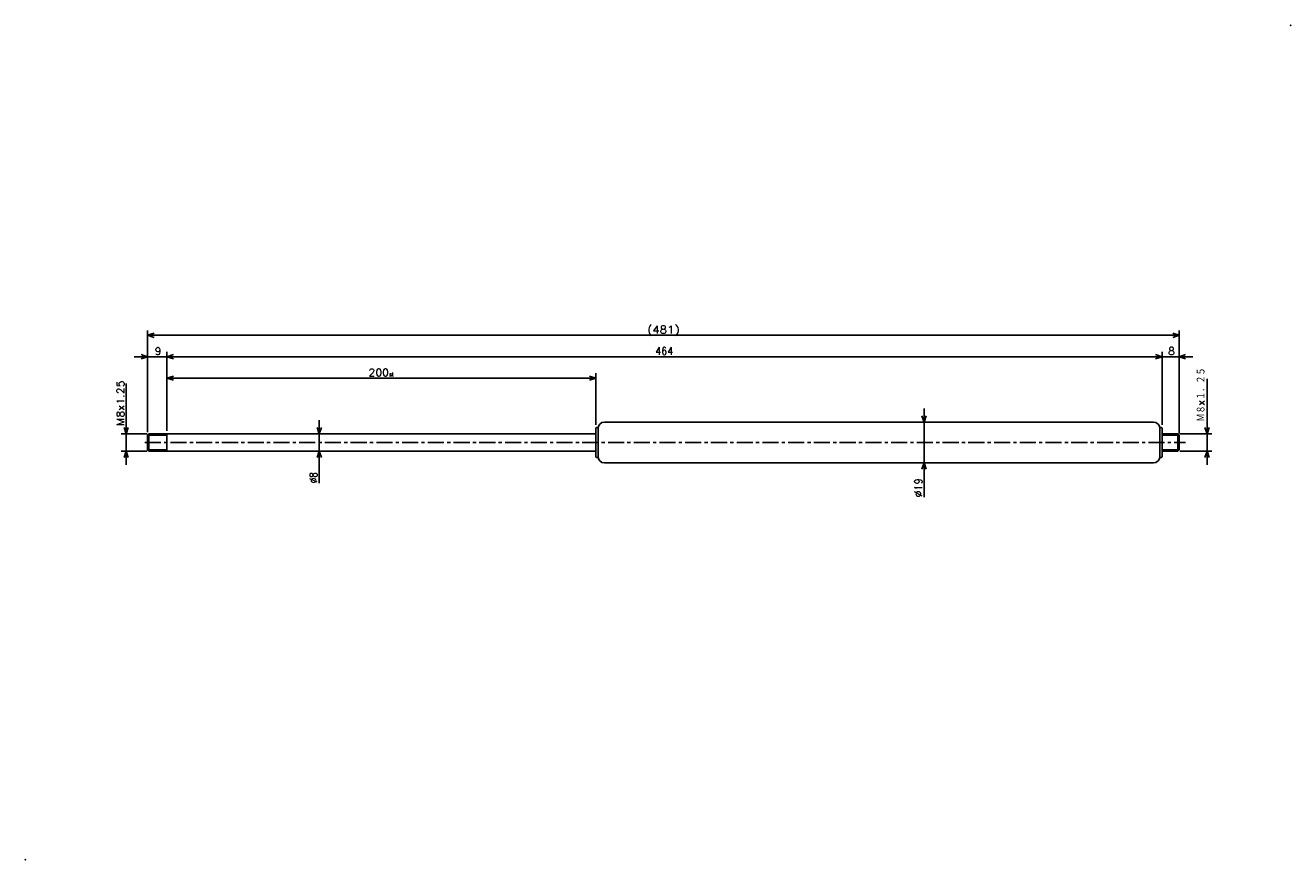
# Model space of a CAD drawing. Extents: x -507 to 83, y -64 to 324.
import ezdxf

# ---------------------------------------------------------------- set-up
doc = ezdxf.new("R2010")
doc.units = 0
doc.linetypes.add('CENTER', pattern=[12, 7.5, -1.5, 1.5, -1.5])
doc.layers.get('0').update_dxf_attribs({"linetype": 'CONTINUOUS'})
doc.styles.get("Standard").update_dxf_attribs({"font": 'txt', "bigfont": 'BIGFONT'})

msp = doc.modelspace()

# ---------------------------------------------------------------- linework, layer by layer
at = {"color": 7, "linetype": 'CONTINUOUS'}
for p, q in [((-450, 134.875), (-450, 182.286)), ((-450, 180), (-447, 181)), ((31, 180), (-450, 180)), ((-450, 180), (-447, 179)), ((31, 180), (28, 181)), ((31, 180), (28, 179)), ((31, 134.25), (31, 182.286)), ((-450, 134.875), (-450, 172.286)), ((-441, 135.5), (-441, 172.286)), ((-441, 135.5), (-441, 172.286)), ((23, 138.2), (23, 172.286)), ((23, 138.2), (23, 172.286)), ((31, 134.25), (31, 172.286)), ((-450, 170), (-456.35, 170)), ((-450, 170), (-453, 171)), ((-450, 170), (-453, 169)), ((-450, 170), (-441, 170)), ((-441, 170), (-438, 171)), ((-441, 170), (-438, 171)), ((-441, 170), (-438, 169)), ((-441, 170), (-434.65, 170)), ((-441, 170), (23, 170)), ((-441, 170), (-438, 169)), ((23, 170), (16.65, 170)), ((23, 170), (20, 171)), ((23, 170), (20, 171)), ((23, 170), (20, 169)), ((23, 170), (20, 169)), ((23, 170), (31, 170)), ((31, 170), (34, 171)), ((31, 170), (34, 169)), ((31, 170), (37.35, 170)), ((-441, 135.5), (-441, 162.286)), ((-441, 160), (-438, 161)), ((-441, 160), (-241, 160)), ((-441, 160), (-438, 159)), ((-241, 160), (-244, 161)), ((-241, 160), (-244, 159)), ((-241, 138.2), (-241, 162.286)), ((43.980545, 134), (43.980545, 159.60802)), ((-460, 134), (-460, 157.57466)), ((-88, 139.5), (-89, 142.5)), ((-88, 139.5), (-88, 145.85)), ((-88, 139.5), (-87, 142.5)), ((-460, 134), (-461, 137)), ((-460, 134), (-460, 140.35)), ((-460, 134), (-459, 137)), ((-370, 134), (-371, 137)), ((-370, 134), (-370, 140.35)), ((-370, 134), (-369, 137)), ((-241, 136.7), (-241, 123.3)), ((-240.7, 137), (-240.3, 137)), ((-240, 136.5), (-240, 123.5)), ((-237, 139.5), (19, 139.5)), ((-88, 139.5), (-88, 120.5)), ((22, 136.7), (22, 123.3)), ((22.299999, 137), (22.700001, 137)), ((23, 136.7), (23, 123.3)), ((43.980545, 134), (42.980545, 137)), ((43.980545, 134), (43.980545, 140.35)), ((43.980545, 134), (44.980545, 137)), ((-450.25, 134), (-462.28601, 134)), ((-460, 134), (-460, 126)), ((-450, 133.375), (-449.375, 134)), ((-450, 133.375), (-450, 126.625)), ((-450, 133.375), (-441, 133.375)), ((-449.375, 134), (-241, 134)), ((-449.375, 134), (-449.375, 126)), ((-441, 134), (-441, 126)), ((-370, 134), (-370, 126)), ((23, 134), (30.375, 134)), ((23, 133.375), (31, 133.375)), ((30.999996, 133.375), (30.374998, 134)), ((30.375, 134), (30.375, 126)), ((31, 133.375), (31, 126.625)), ((31.25, 134), (46.266544, 134)), ((43.980545, 134), (43.980545, 126)), ((-450.25, 126), (-462.28601, 126)), ((-460, 126), (-461, 123)), ((-460, 126), (-459, 123)), ((-460, 126), (-460, 119.65)), ((-450, 126.625), (-441, 126.625)), ((-450, 126.62499), (-449.375, 125.99999)), ((-449.375, 126), (-241, 126)), ((-370, 126), (-371, 123)), ((-370, 126), (-370, 111.04498)), ((-370, 126), (-369, 123)), ((-370, 126), (-370, 119.65)), ((23, 126.625), (31, 126.625)), ((23, 126), (30.375, 126)), ((30.999996, 126.625), (30.374998, 126)), ((31.25, 126), (46.266544, 126)), ((43.980545, 126), (42.980545, 123)), ((43.980545, 126), (44.980545, 123)), ((43.980545, 126), (43.980545, 119.65)), ((-240.7, 123), (-240.3, 123)), ((-237, 120.5), (19, 120.5)), ((-88, 120.5), (-89, 117.5)), ((-88, 120.5), (-88, 104.52148)), ((-88, 120.5), (-87, 117.5)), ((-88, 120.5), (-88, 114.15)), ((22.299999, 123), (22.700001, 123))]:
    msp.add_line(p, q, dxfattribs=at)
at = {"color": 7, "linetype": 'CENTER'}
msp.add_line((-451.34012, 130), (33.957333, 130), dxfattribs=at)
at = {"color": 7, "linetype": 'CONTINUOUS'}
for centre, radius, start, end in [((-240.7, 136.7), 0.3, 90, 180), ((-240.3, 136.7), 0.3, 0, 90), ((-237, 136.5), 3, 90, 180), ((19, 136.5), 3, 0, 90), ((22.299999, 136.7), 0.3, 90, 180), ((22.700001, 136.7), 0.3, 0, 90), ((-240.7, 123.3), 0.3, 180, 270), ((-240.3, 123.3), 0.3, 270, 360), ((-237, 123.5), 3, 180, 270), ((19, 123.5), 3, 270, 360), ((22.299999, 123.3), 0.3, 180, 270), ((22.700001, 123.3), 0.3, 270, 360)]:
    msp.add_arc(centre, radius, start, end, dxfattribs=at)
for p in [(82.969757, 324.5), (-507.03024, -64.5)]:
    msp.add_point(p, dxfattribs=at)

# ---------------------------------------------------------------- texts
for s, height, width, p in [('(481)', 3.5, 1.140958, (-217.043, 180.875)), ('464', 3.5, 0.930643, (-213.343, 170.875)), ('200', 3.5, 1.038857, (-346.943, 160.875)), ('st', 1.75, 0.940457, (-337.343, 160.875))]:
    msp.add_text(s, height=height, dxfattribs=dict(at, width=width)).set_placement(p)
for s, p in [('9', (-446.643, 170.875)), ('8', (25.857, 170.875))]:
    msp.add_text(s, height=3.5, dxfattribs=at).set_placement(p)
for s, width, p in [('Ｍ８×１．２５', 0.773806, (43.105545, 139.72202)), ('M8x1.25', 1.083328, (-460.875, 137.68865)), ('%%C8', 0.844216, (-370.875, 111.04498)), ('%%C19', 0.983506, (-88.875, 104.52149))]:
    msp.add_text(s, height=3.5, rotation=90.000003, dxfattribs=dict(at, width=width)).set_placement(p)

doc.saveas('drawing.dxf')
